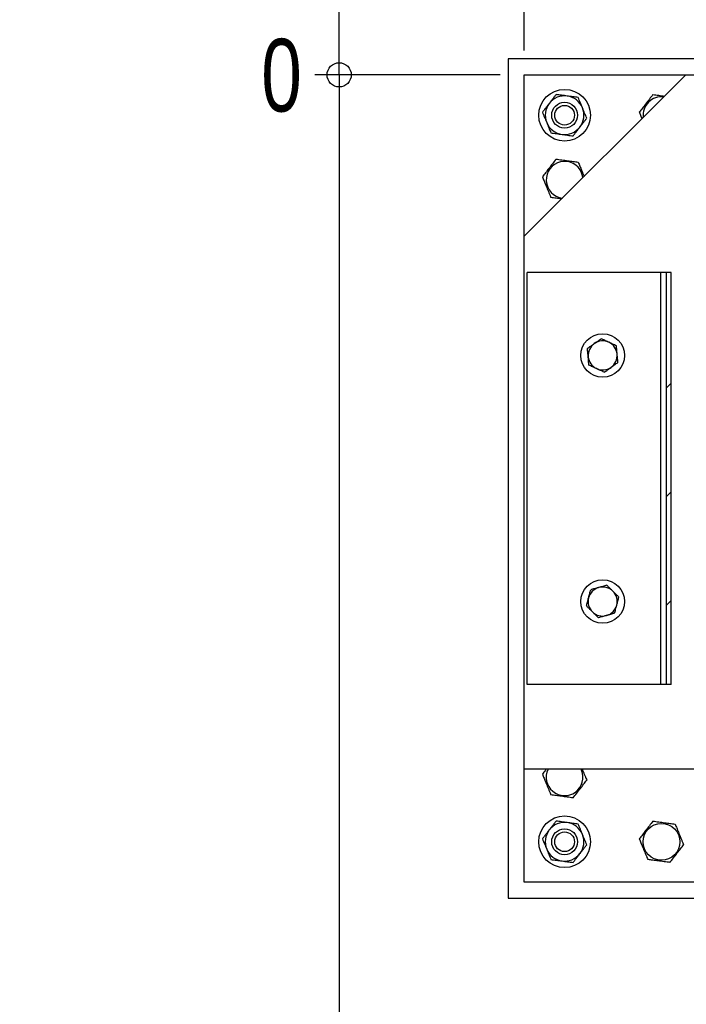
# Model space of a CAD drawing. Header units: millimetres. Extents: x 5 to 589, y 5 to 415.
# Tile 8 of 95: x 185 to 213, y 79 to 119. Entities that reach past the tile are written whole.
import ezdxf

# ---------------------------------------------------------------- set-up
doc = ezdxf.new("R2010")
doc.units = ezdxf.units.MM
doc.layers.add('COTES', color=1, linetype='Continuous')
doc.layers.add('TRAIT-FINS', color=9, linetype='Continuous')
doc.layers.add('TRAIT-FORT', color=4, linetype='Continuous', lineweight=25)
doc.styles.add('SLDTEXTSTYLE0', font='TXT', dxfattribs={"width": 0.75})
doc.dimstyles.new('SLDDIMSTYLE4', dxfattribs={"dimtxt": 3, "dimasz": 0.333333, "dimexe": 0, "dimexo": 0.0625, "dimgap": 0.75, "dimtad": 0, "dimtih": 1, "dimtoh": 1, "dimdec": 0, "dimlfac": 15, "dimrnd": 1e-09, "dimdsep": 46, "dimtxsty": 'SLDTEXTSTYLE0', "dimblk1": 'ORIGIN', "dimblk2": 'ORIGIN', "dimsah": 1, "dimcen": 0.09, "dimadec": 0, "dimazin": 2, "dimtfac": 1, "dimtdec": 0, "dimtofl": 0, "dimtmove": 0, "dimatfit": 3, "dimldrblk": 'ORIGIN', "dimfxl": 0, "dimfrac": 2, "dimtolj": 1, "dimtzin": 12, "dimarcsym": 0})
doc.dimstyles.new('SLDDIMSTYLE5', dxfattribs={"dimtxt": 3, "dimasz": 2, "dimexe": 0, "dimexo": 0.0625, "dimgap": 0.75, "dimtad": 0, "dimtih": 1, "dimtoh": 1, "dimdec": 1, "dimlfac": 15, "dimrnd": 1e-09, "dimzin": 12, "dimdsep": 46, "dimtxsty": 'SLDTEXTSTYLE0', "dimsah": 1, "dimcen": 0.09, "dimadec": 0, "dimazin": 3, "dimtfac": 1, "dimtdec": 1, "dimtofl": 0, "dimtmove": 0, "dimatfit": 3, "dimfxl": 0, "dimfrac": 2, "dimtolj": 1, "dimtzin": 12, "dimarcsym": 0})

# ---------------------------------------------------------------- blocks, each defined once
blk = doc.blocks.new('_Origin')
at = {"color": 0, "linetype": 'ByBlock', "lineweight": -2}
blk.add_line((0, 0), (-1, 0), dxfattribs=at)
blk.add_circle((0, 0), 0.5, dxfattribs=at)
blk = doc.blocks.new('_D_23')
at = {"layer": 'COTES', "color": 1}
blk.add_line((206.184, 118.214), (206.184, 140.178), dxfattribs=at)
blk.add_blockref('_Origin', (206.184, 139.178), dxfattribs=at)
at = {"layer": 'COTES', "color": 1, "insert": (204.698, 140.178), "char_height": 3, "attachment_point": 1, "rotation": 90, "style": 'SLDTEXTSTYLE0'}
blk.add_mtext('0', dxfattribs=at)
blk = doc.blocks.new('_D_24')
at = {"layer": 'COTES', "color": 1}
for p, q in [((263.025, 28.397), (263.025, 140.178)), ((206.184, 139.178), (263.025, 139.178))]:
    blk.add_line(p, q, dxfattribs=at)
blk.add_solid([(263.025, 139.178), (261.025, 139.678), (261.025, 138.678)], dxfattribs=at)
at = {"layer": 'COTES', "color": 1, "insert": (261.539, 140.178), "char_height": 3, "attachment_point": 1, "rotation": 90, "style": 'SLDTEXTSTYLE0'}
blk.add_mtext('852,6', dxfattribs=at)
blk = doc.blocks.new('_D_25')
at = {"layer": 'COTES', "color": 1}
for p, q in [((304.358, 28.397), (304.358, 140.178)), ((263.025, 139.178), (304.358, 139.178))]:
    blk.add_line(p, q, dxfattribs=at)
blk.add_solid([(304.358, 139.178), (302.358, 139.678), (302.358, 138.678)], dxfattribs=at)
at = {"layer": 'COTES', "color": 1, "insert": (302.872, 140.178), "char_height": 3, "attachment_point": 1, "rotation": 90, "style": 'SLDTEXTSTYLE0'}
blk.add_mtext('1472,6', dxfattribs=at)
blk = doc.blocks.new('_D_26')
at = {"layer": 'COTES', "color": 1}
for p, q in [((323.025, 63.397), (323.025, 140.178)), ((304.358, 139.178), (323.025, 139.178))]:
    blk.add_line(p, q, dxfattribs=at)
blk.add_solid([(323.025, 139.178), (321.025, 139.678), (321.025, 138.678)], dxfattribs=at)
at = {"layer": 'COTES', "color": 1, "insert": (321.539, 140.178), "char_height": 3, "attachment_point": 1, "rotation": 90, "style": 'SLDTEXTSTYLE0'}
blk.add_mtext('1752,6', dxfattribs=at)
blk = doc.blocks.new('_D_27')
at = {"layer": 'COTES', "color": 1}
for p, q in [((351.025, 28.397), (351.025, 140.178)), ((323.025, 139.178), (351.025, 139.178))]:
    blk.add_line(p, q, dxfattribs=at)
blk.add_solid([(351.025, 139.178), (349.025, 139.678), (349.025, 138.678)], dxfattribs=at)
at = {"layer": 'COTES', "color": 1, "insert": (349.539, 140.178), "char_height": 3, "attachment_point": 1, "rotation": 90, "style": 'SLDTEXTSTYLE0'}
blk.add_mtext('2172,6', dxfattribs=at)
blk = doc.blocks.new('_D_28')
at = {"layer": 'COTES', "color": 1}
blk.add_line((205.184, 117.214), (197.543, 117.214), dxfattribs=at)
blk.add_blockref('_Origin', (198.543, 117.214), dxfattribs=at)
at = {"layer": 'COTES', "color": 1, "insert": (195.327, 118.7), "char_height": 3, "attachment_point": 1, "style": 'SLDTEXTSTYLE0'}
blk.add_mtext('0', dxfattribs=at)
blk = doc.blocks.new('_D_29')
at = {"layer": 'COTES', "color": 1}
for p, q in [((198.543, 117.214), (198.543, 62.397)), ((350.025, 62.397), (197.543, 62.397))]:
    blk.add_line(p, q, dxfattribs=at)
blk.add_solid([(198.543, 62.397), (199.043, 64.397), (198.043, 64.397)], dxfattribs=at)
at = {"layer": 'COTES', "color": 1, "insert": (187.568, 63.883), "char_height": 3, "attachment_point": 1, "style": 'SLDTEXTSTYLE0'}
blk.add_mtext('822,3', dxfattribs=at)
blk = doc.blocks.new('_D_30')
at = {"layer": 'COTES', "color": 1}
for p, q in [((198.543, 62.397), (198.543, 27.397)), ((350.025, 27.397), (197.543, 27.397))]:
    blk.add_line(p, q, dxfattribs=at)
blk.add_solid([(198.543, 27.397), (199.043, 29.397), (198.043, 29.397)], dxfattribs=at)
at = {"layer": 'COTES', "color": 1, "insert": (185.352, 28.883), "char_height": 3, "attachment_point": 1, "style": 'SLDTEXTSTYLE0'}
blk.add_mtext('1347,3', dxfattribs=at)
blk = doc.blocks.new('_D_31')
at = {"layer": 'COTES', "color": 1}
for p, q in [((350.025, 130.063), (197.543, 130.063)), ((198.543, 117.214), (198.543, 130.063))]:
    blk.add_line(p, q, dxfattribs=at)
blk.add_solid([(198.543, 130.063), (198.043, 128.063), (199.043, 128.063)], dxfattribs=at)
at = {"layer": 'COTES', "color": 1, "insert": (187.568, 131.549), "char_height": 3, "attachment_point": 1, "style": 'SLDTEXTSTYLE0'}
blk.add_mtext('192,7', dxfattribs=at)

msp = doc.modelspace()

# ---------------------------------------------------------------- hatches: boundary and pattern name
at = {"layer": 'TRAIT-FINS'}
h = msp.add_hatch(dxfattribs=at)
h.set_pattern_fill('DIN 201 acier et fonte', color=9, style=0, pattern_type=2)
h.set_pattern_definition([(45, (0, 0), (-13.4704, 13.4704), []), (45, (4.49, 0), (-13.4704, 13.4704), []), (45, (8.98, 0), (-13.4704, 13.4704), []), (45, (13.47, 0), (-13.4704, 13.4704), [])])
h.paths.add_polyline_path([(212.0399, 92.0468), (212.2524, 92.0468), (212.2524, 109.0478), (212.0399, 109.0478)], flags=0)

# ---------------------------------------------------------------- linework, layer by layer
at = {"layer": 'TRAIT-FORT', "color": 4, "linetype": 'Continuous', "lineweight": 25}
for p, q in [((205.5172, 117.8806), (205.5172, 83.214)), ((240.1839, 117.8806), (205.5172, 117.8806)), ((212.8505, 117.214), (206.1839, 110.5473)), ((206.1839, 117.214), (212.8505, 117.214)), ((206.1839, 110.5473), (206.1839, 117.214)), ((212.8505, 117.214), (234.8505, 117.214)), ((206.1839, 88.5473), (206.1839, 110.5473)), ((206.302, 92.0468), (206.302, 109.0478)), ((211.8274, 109.0478), (206.302, 109.0478)), ((211.8274, 92.0468), (211.8274, 109.0478)), ((212.0399, 109.0478), (211.8274, 109.0478)), ((212.2524, 109.0478), (212.0399, 109.0478)), ((212.0399, 109.0478), (212.0399, 92.0468)), ((212.2524, 92.0468), (212.2524, 109.0478)), ((211.8274, 92.0468), (206.302, 92.0468)), ((212.0399, 92.0468), (211.8274, 92.0468)), ((212.2524, 92.0468), (212.0399, 92.0468)), ((217.3186, 88.5473), (206.1839, 88.5473)), ((206.1839, 83.8806), (206.1839, 88.5473)), ((208.5535, 88.5027), (208.5335, 88.5473)), ((218.1839, 83.8806), (206.1839, 83.8806)), ((205.5172, 83.214), (240.1839, 83.214))]:
    msp.add_line(p, q, dxfattribs=at)
at = {"layer": 'TRAIT-FORT', "color": 4, "linetype": 'Continuous', "lineweight": 25, "flags": 128}
msp.add_lwpolyline([(208.6054, 112.9688), (208.5938, 113.0393), (208.5535, 113.1694)], dxfattribs=at)
at = {"layer": 'TRAIT-FORT', "color": 4, "linetype": 'Continuous', "lineweight": 25}
for centre, radius in [((207.8505, 115.5473), 1.0667), ((207.8505, 115.5473), 0.5333), ((207.8505, 115.5473), 0.4067), ((209.4224, 105.6273), 0.9), ((209.4224, 95.4673), 0.9), ((207.8505, 85.5473), 1.0667), ((211.8505, 85.5473), 0.76), ((207.8505, 85.5473), 0.5333), ((207.8505, 85.5473), 0.4067)]:
    msp.add_circle(centre, radius, dxfattribs=at)
for centre, radius, start, end in [((207.8505, 115.5473), 0.8, 82.33171, 142.33171), ((207.8505, 115.5473), 0.8, 22.33171, 82.33171), ((211.8505, 115.5473), 0.76, 83.33579, 186.66421), ((207.8505, 115.5473), 0.8, 142.33171, 202.33171), ((207.8505, 115.5473), 0.8, 322.33171, 22.33171), ((207.8505, 115.5473), 0.8, 202.33171, 262.33171), ((207.8505, 115.5473), 0.8, 262.33171, 322.33171), ((207.8505, 112.8806), 0.76, 22.33171, 263.33579), ((209.4224, 105.6273), 0.6, 125.21282, 185.21282), ((209.4224, 105.6273), 0.6, 65.21282, 125.21282), ((209.4224, 105.6273), 0.6, 5.21282, 65.21282), ((209.4224, 105.6273), 0.6, 185.21282, 245.21282), ((209.4224, 105.6273), 0.6, 305.21282, 5.21282), ((209.4224, 105.6273), 0.6, 245.21282, 305.21282), ((209.4224, 95.4673), 0.6, 105.38135, 165.38135), ((209.4224, 95.4673), 0.6, 45.38135, 105.38135), ((209.4224, 95.4673), 0.6, 165.38135, 225.38135), ((209.4224, 95.4673), 0.6, 345.38135, 45.38135), ((209.4224, 95.4673), 0.6, 285.38135, 345.38135), ((209.4224, 95.4673), 0.6, 225.38135, 285.38135), ((207.8505, 88.214), 0.76, 153.98563, 22.33171), ((207.8505, 85.5473), 0.8, 82.33171, 142.33171), ((207.8505, 85.5473), 0.8, 22.33171, 82.33171), ((207.8505, 85.5473), 0.8, 142.33171, 202.33171), ((207.8505, 85.5473), 0.8, 322.33171, 22.33171), ((207.8505, 85.5473), 0.8, 202.33171, 262.33171), ((207.8505, 85.5473), 0.8, 262.33171, 322.33171)]:
    msp.add_arc(centre, radius, start, end, dxfattribs=at)
for points, knots in [([(207.4995, 116.4018), (207.4763, 116.3717), (207.4298, 116.3115), (207.3595, 116.2203), (207.2886, 116.1285), (207.2411, 116.067), (207.2173, 116.0362)], [0, 0, 0, 0, 0.2488901, 0.4981338, 0.7487594, 1, 1, 1, 1]), ([(207.9573, 116.3402), (207.9191, 116.3453), (207.8427, 116.3556), (207.7281, 116.371), (207.6136, 116.3864), (207.5376, 116.3967), (207.4995, 116.4018)], [0, 0, 0, 0, 0.2486221, 0.4978734, 0.748733, 1, 1, 1, 1]), ([(208.415, 116.2785), (208.3774, 116.2836), (208.302, 116.2937), (208.1879, 116.3091), (208.0729, 116.3246), (207.9959, 116.335), (207.9573, 116.3402)], [0, 0, 0, 0, 0.2488901, 0.4981338, 0.7487594, 1, 1, 1, 1]), ([(208.5905, 115.8513), (208.5759, 115.8869), (208.5466, 115.9582), (208.5027, 116.0652), (208.4588, 116.1721), (208.4296, 116.243), (208.415, 116.2785)], [0, 0, 0, 0, 0.2486221, 0.4978734, 0.748733, 1, 1, 1, 1]), ([(211.4995, 116.4018), (211.4506, 116.3383), (211.3515, 116.21), (211.2047, 116.0199), (211.0645, 115.8382), (210.9784, 115.7268), (210.935, 115.6706)], [0, 0, 0, 0, 0.2646075, 0.534953, 0.7653458, 1, 1, 1, 1]), ([(211.4995, 116.4018), (211.579, 116.3911), (211.7347, 116.3701), (211.8956, 116.3485), (211.9744, 116.3378)], [0, 0, 0, 0, 0.5105295, 1, 1, 1, 1]), ([(207.2173, 116.0362), (207.1938, 116.0057), (207.1466, 115.9447), (207.076, 115.8531), (207.0054, 115.7616), (206.9585, 115.7009), (206.935, 115.6706)], [0, 0, 0, 0, 0.2486221, 0.4978734, 0.748733, 1, 1, 1, 1]), ([(206.935, 115.6706), (206.9495, 115.6354), (206.9784, 115.5651), (207.0221, 115.4585), (207.0662, 115.3512), (207.0958, 115.2793), (207.1105, 115.2433)], [0, 0, 0, 0, 0.2488901, 0.4981338, 0.7487594, 1, 1, 1, 1]), ([(208.766, 115.424), (208.7516, 115.4592), (208.7227, 115.5296), (208.679, 115.6361), (208.6349, 115.7434), (208.6053, 115.8153), (208.5905, 115.8513)], [0, 0, 0, 0, 0.24889008, 0.4981338, 0.74875944, 1, 1, 1, 1]), ([(210.935, 115.6706), (210.946, 115.6438), (210.968, 115.5903), (211.0016, 115.5086), (211.0267, 115.4474), (211.0408, 115.4132), (211.0434, 115.4068)], [0, 0, 0, 0, 0.3085741, 0.617722, 0.9291174, 1, 1, 1, 1]), ([(207.1105, 115.2433), (207.1252, 115.2077), (207.1545, 115.1364), (207.1984, 115.0294), (207.2423, 114.9225), (207.2715, 114.8516), (207.286, 114.8161)], [0, 0, 0, 0, 0.2486221, 0.4978734, 0.748733, 1, 1, 1, 1]), ([(208.2015, 114.6928), (208.2248, 114.7229), (208.2713, 114.7831), (208.3416, 114.8743), (208.4125, 114.9661), (208.46, 115.0276), (208.4838, 115.0584)], [0, 0, 0, 0, 0.2488901, 0.4981338, 0.7487594, 1, 1, 1, 1]), ([(208.4838, 115.0584), (208.5073, 115.0889), (208.5545, 115.15), (208.6251, 115.2415), (208.6957, 115.333), (208.7426, 115.3937), (208.766, 115.424)], [0, 0, 0, 0, 0.2486221, 0.4978734, 0.748733, 1, 1, 1, 1]), ([(207.286, 114.8161), (207.3237, 114.811), (207.3991, 114.8009), (207.5132, 114.7855), (207.6282, 114.77), (207.7052, 114.7597), (207.7438, 114.7545)], [0, 0, 0, 0, 0.2488901, 0.4981338, 0.7487594, 1, 1, 1, 1]), ([(207.7438, 114.7545), (207.782, 114.7493), (207.8584, 114.739), (207.973, 114.7236), (208.0875, 114.7082), (208.1635, 114.6979), (208.2015, 114.6928)], [0, 0, 0, 0, 0.2486221, 0.4978734, 0.748733, 1, 1, 1, 1]), ([(207.4995, 113.7351), (207.4506, 113.6717), (207.3515, 113.5433), (207.2047, 113.3532), (207.0645, 113.1715), (206.9784, 113.0601), (206.935, 113.0039)], [0, 0, 0, 0, 0.2646075, 0.534953, 0.7653458, 1, 1, 1, 1]), ([(207.4995, 113.7351), (207.579, 113.7244), (207.7397, 113.7028), (207.9777, 113.6707), (208.2052, 113.6401), (208.3447, 113.6213), (208.415, 113.6119)], [0, 0, 0, 0, 0.26460747, 0.534953, 0.76534584, 1, 1, 1, 1]), ([(208.415, 113.6119), (208.426, 113.5851), (208.448, 113.5316), (208.4816, 113.4499), (208.5156, 113.3671), (208.5533, 113.2752), (208.5948, 113.1742), (208.6309, 113.0865), (208.6517, 113.0357), (208.6577, 113.0211)], [0, 0, 0, 0, 0.1392794, 0.2788177, 0.4193706, 0.5603847, 0.7426586, 0.9262403, 1, 1, 1, 1]), ([(206.935, 113.0039), (206.946, 112.9772), (206.968, 112.9236), (207.0016, 112.842), (207.0356, 112.7592), (207.0733, 112.6673), (207.1148, 112.5662), (207.1601, 112.456), (207.2055, 112.3455), (207.2476, 112.243), (207.2743, 112.1781), (207.286, 112.1494)], [0, 0, 0, 0, 0.0959759, 0.1921303, 0.2889837, 0.386155, 0.511758, 0.6382621, 0.7673312, 0.8971208, 1, 1, 1, 1]), ([(207.7267, 112.0901), (207.7215, 112.0908), (207.6452, 112.1011), (207.4958, 112.1212), (207.3564, 112.14), (207.286, 112.1494)], [0, 0, 0, 0, 0.0345712, 0.5128624, 1, 1, 1, 1]), ([(208.7934, 105.9178), (208.8163, 105.9339), (208.862, 105.9662), (208.9323, 106.0158), (209.0039, 106.0663), (209.0522, 106.1004), (209.0764, 106.1175)], [0, 0, 0, 0, 0.2472686, 0.4953626, 0.746874, 1, 1, 1, 1]), ([(209.0764, 106.1175), (209.0832, 106.1223), (209.1119, 106.1425), (209.1627, 106.1784), (209.2286, 106.2249), (209.2944, 106.2714), (209.3378, 106.3019), (209.3595, 106.3173)], [0, 0, 0, 0, 0.0700556, 0.2998126, 0.5308313, 0.7650256, 1, 1, 1, 1]), ([(209.674, 106.172), (209.6665, 106.1755), (209.6346, 106.1902), (209.5782, 106.2163), (209.5048, 106.2501), (209.4317, 106.2839), (209.3836, 106.3061), (209.3595, 106.3173)], [0, 0, 0, 0, 0.0700556, 0.2998126, 0.5308313, 0.7650256, 1, 1, 1, 1]), ([(209.9885, 106.0268), (209.9631, 106.0385), (209.9122, 106.062), (209.8342, 106.0981), (209.7546, 106.1348), (209.7009, 106.1596), (209.674, 106.172)], [0, 0, 0, 0, 0.2472686, 0.4953626, 0.746874, 1, 1, 1, 1]), ([(208.8249, 105.5728), (208.8226, 105.5984), (208.8182, 105.6466), (208.8117, 105.7171), (208.8056, 105.7844), (208.7995, 105.8515), (208.7954, 105.8957), (208.7934, 105.9178)], [0, 0, 0, 0, 0.2190861, 0.4128361, 0.6072728, 0.8034231, 1, 1, 1, 1]), ([(210.0199, 105.6818), (210.0176, 105.7074), (210.0132, 105.7556), (210.0068, 105.8262), (210.0006, 105.8935), (209.9945, 105.9605), (209.9905, 106.0047), (209.9885, 106.0268)], [0, 0, 0, 0, 0.2190861, 0.4128361, 0.6072728, 0.8034231, 1, 1, 1, 1]), ([(208.8564, 105.2278), (208.8554, 105.2388), (208.8534, 105.2606), (208.8472, 105.3279), (208.8378, 105.4314), (208.8292, 105.5255), (208.8249, 105.5728)], [0, 0, 0, 0, 0.09738628, 0.19481311, 0.59466864, 1, 1, 1, 1]), ([(209.7684, 105.1371), (209.7751, 105.1418), (209.8038, 105.1621), (209.8546, 105.1979), (209.9206, 105.2445), (209.9864, 105.2909), (210.0297, 105.3215), (210.0514, 105.3368)], [0, 0, 0, 0, 0.0700556, 0.2998126, 0.5308313, 0.7650256, 1, 1, 1, 1]), ([(210.0514, 105.3368), (210.0494, 105.3588), (210.0454, 105.4031), (210.0392, 105.471), (210.0328, 105.5404), (210.0264, 105.6108), (210.0221, 105.6581), (210.0199, 105.6818)], [0, 0, 0, 0, 0.19473307, 0.39438654, 0.59458983, 0.79685711, 1, 1, 1, 1]), ([(209.1709, 105.0826), (209.1634, 105.086), (209.1315, 105.1008), (209.0751, 105.1268), (209.0017, 105.1607), (208.9286, 105.1944), (208.8805, 105.2167), (208.8564, 105.2278)], [0, 0, 0, 0, 0.0700556, 0.2998126, 0.5308313, 0.7650256, 1, 1, 1, 1]), ([(209.4854, 104.9374), (209.46, 104.9491), (209.4091, 104.9726), (209.3311, 105.0086), (209.2515, 105.0453), (209.1978, 105.0701), (209.1709, 105.0826)], [0, 0, 0, 0, 0.2472686, 0.4953626, 0.746874, 1, 1, 1, 1]), ([(209.4854, 104.9374), (209.5082, 104.9535), (209.554, 104.9858), (209.6242, 105.0353), (209.6958, 105.0859), (209.7441, 105.12), (209.7684, 105.1371)], [0, 0, 0, 0, 0.2472686, 0.4953626, 0.746874, 1, 1, 1, 1]), ([(208.8418, 95.6187), (208.8439, 95.6267), (208.8528, 95.6607), (208.8685, 95.7209), (208.8889, 95.799), (208.9092, 95.8769), (208.9226, 95.9282), (208.9293, 95.9539)], [0, 0, 0, 0, 0.0700556, 0.2998126, 0.5308313, 0.7650256, 1, 1, 1, 1]), ([(209.2633, 96.0458), (209.2554, 96.0436), (209.2215, 96.0343), (209.1615, 96.0178), (209.0837, 95.9964), (209.006, 95.9751), (208.9549, 95.961), (208.9293, 95.9539)], [0, 0, 0, 0, 0.0700556, 0.2998126, 0.5308313, 0.7650256, 1, 1, 1, 1]), ([(209.5973, 96.1377), (209.5703, 96.1303), (209.5163, 96.1154), (209.4334, 96.0926), (209.3489, 96.0694), (209.2919, 96.0537), (209.2633, 96.0458)], [0, 0, 0, 0, 0.2472686, 0.4953626, 0.746874, 1, 1, 1, 1]), ([(209.8438, 95.8944), (209.8256, 95.9124), (209.7911, 95.9464), (209.7407, 95.9962), (209.6926, 96.0437), (209.6447, 96.0909), (209.6131, 96.1221), (209.5973, 96.1377)], [0, 0, 0, 0, 0.2190861, 0.4128361, 0.6072728, 0.8034231, 1, 1, 1, 1]), ([(208.7544, 95.2835), (208.7615, 95.3106), (208.7756, 95.3648), (208.7973, 95.448), (208.8194, 95.5328), (208.8343, 95.59), (208.8418, 95.6187)], [0, 0, 0, 0, 0.2472686, 0.4953626, 0.746874, 1, 1, 1, 1]), ([(210.0904, 95.6511), (210.0748, 95.6665), (210.043, 95.6978), (209.9945, 95.7457), (209.9449, 95.7946), (209.8946, 95.8443), (209.8608, 95.8777), (209.8438, 95.8944)], [0, 0, 0, 0, 0.1947331, 0.3943865, 0.5945898, 0.7968571, 1, 1, 1, 1]), ([(210.003, 95.3159), (210.0051, 95.3238), (210.0139, 95.3578), (210.0296, 95.418), (210.05, 95.4961), (210.0703, 95.574), (210.0837, 95.6254), (210.0904, 95.6511)], [0, 0, 0, 0, 0.0700556, 0.2998126, 0.5308313, 0.7650256, 1, 1, 1, 1]), ([(209.001, 95.0402), (208.9827, 95.0583), (208.9482, 95.0923), (208.8978, 95.142), (208.8497, 95.1895), (208.8018, 95.2368), (208.7702, 95.2679), (208.7544, 95.2835)], [0, 0, 0, 0, 0.21908612, 0.41283615, 0.60727282, 0.8034231, 1, 1, 1, 1]), ([(209.9156, 94.9807), (209.9226, 95.0077), (209.9368, 95.0619), (209.9585, 95.1451), (209.9806, 95.2299), (209.9955, 95.2872), (210.003, 95.3159)], [0, 0, 0, 0, 0.24726861, 0.49536257, 0.74687401, 1, 1, 1, 1]), ([(209.2476, 94.7969), (209.2397, 94.8046), (209.2241, 94.8201), (209.176, 94.8675), (209.102, 94.9405), (209.0348, 95.0068), (209.001, 95.0402)], [0, 0, 0, 0, 0.09738628, 0.19481311, 0.59466864, 1, 1, 1, 1]), ([(209.5816, 94.8888), (209.5736, 94.8866), (209.5398, 94.8773), (209.4798, 94.8608), (209.4019, 94.8394), (209.3243, 94.818), (209.2732, 94.804), (209.2476, 94.7969)], [0, 0, 0, 0, 0.0700556, 0.2998126, 0.5308313, 0.7650256, 1, 1, 1, 1]), ([(209.9156, 94.9807), (209.8886, 94.9733), (209.8346, 94.9584), (209.7517, 94.9356), (209.6672, 94.9124), (209.6102, 94.8967), (209.5816, 94.8888)], [0, 0, 0, 0, 0.24726861, 0.49536257, 0.74687401, 1, 1, 1, 1]), ([(207.0972, 88.5473), (207.0868, 88.5338), (207.0317, 88.4624), (206.9783, 88.3933), (206.935, 88.3372)], [0, 0, 0, 0, 0.1896347, 1, 1, 1, 1]), ([(206.935, 88.3372), (206.946, 88.3105), (206.968, 88.2569), (207.0016, 88.1753), (207.0356, 88.0925), (207.0733, 88.0006), (207.1148, 87.8995), (207.1601, 87.7893), (207.2055, 87.6788), (207.2476, 87.5763), (207.2743, 87.5114), (207.286, 87.4828)], [0, 0, 0, 0, 0.0959759, 0.1921303, 0.2889837, 0.386155, 0.511758, 0.6382621, 0.7673312, 0.8971208, 1, 1, 1, 1]), ([(208.5785, 88.5473), (208.5839, 88.5341), (208.6043, 88.4844), (208.6401, 88.3973), (208.6855, 88.2868), (208.7276, 88.1842), (208.7543, 88.1194), (208.766, 88.0907)], [0, 0, 0, 0, 0.08545303, 0.32241333, 0.5641781, 0.80729265, 1, 1, 1, 1]), ([(208.2015, 87.3595), (208.2505, 87.423), (208.3496, 87.5513), (208.4964, 87.7414), (208.6366, 87.9231), (208.7227, 88.0345), (208.766, 88.0907)], [0, 0, 0, 0, 0.26460747, 0.534953, 0.76534584, 1, 1, 1, 1]), ([(208.2015, 87.3595), (208.1221, 87.3702), (207.9614, 87.3918), (207.7234, 87.4239), (207.4959, 87.4545), (207.3564, 87.4733), (207.286, 87.4828)], [0, 0, 0, 0, 0.2646075, 0.534953, 0.7653458, 1, 1, 1, 1]), ([(207.4995, 86.4018), (207.4763, 86.3717), (207.4298, 86.3115), (207.3595, 86.2203), (207.2886, 86.1285), (207.2411, 86.067), (207.2173, 86.0362)], [0, 0, 0, 0, 0.2488901, 0.4981338, 0.7487594, 1, 1, 1, 1]), ([(207.9573, 86.3402), (207.9191, 86.3453), (207.8427, 86.3556), (207.7281, 86.371), (207.6136, 86.3864), (207.5376, 86.3967), (207.4995, 86.4018)], [0, 0, 0, 0, 0.2486221, 0.4978734, 0.748733, 1, 1, 1, 1]), ([(208.415, 86.2785), (208.3774, 86.2836), (208.302, 86.2937), (208.1879, 86.3091), (208.0729, 86.3246), (207.9959, 86.335), (207.9573, 86.3402)], [0, 0, 0, 0, 0.2488901, 0.4981338, 0.7487594, 1, 1, 1, 1]), ([(208.5905, 85.8513), (208.5759, 85.8869), (208.5466, 85.9582), (208.5027, 86.0652), (208.4588, 86.1721), (208.4296, 86.243), (208.415, 86.2785)], [0, 0, 0, 0, 0.2486221, 0.4978734, 0.748733, 1, 1, 1, 1]), ([(211.4995, 86.4018), (211.4506, 86.3383), (211.3515, 86.21), (211.2047, 86.0199), (211.0645, 85.8382), (210.9784, 85.7268), (210.935, 85.6706)], [0, 0, 0, 0, 0.2646075, 0.534953, 0.7653458, 1, 1, 1, 1]), ([(211.4995, 86.4018), (211.579, 86.3911), (211.7397, 86.3695), (211.9777, 86.3374), (212.2052, 86.3068), (212.3447, 86.288), (212.415, 86.2785)], [0, 0, 0, 0, 0.26460747, 0.534953, 0.76534584, 1, 1, 1, 1]), ([(212.415, 86.2785), (212.426, 86.2518), (212.448, 86.1982), (212.4816, 86.1166), (212.5156, 86.0338), (212.5533, 85.9419), (212.5948, 85.8408), (212.6401, 85.7306), (212.6855, 85.6201), (212.7276, 85.5176), (212.7543, 85.4527), (212.766, 85.424)], [0, 0, 0, 0, 0.0959759, 0.1921303, 0.2889837, 0.386155, 0.511758, 0.6382621, 0.7673312, 0.8971208, 1, 1, 1, 1]), ([(207.2173, 86.0362), (207.1938, 86.0057), (207.1466, 85.9447), (207.076, 85.8531), (207.0054, 85.7616), (206.9585, 85.7009), (206.935, 85.6706)], [0, 0, 0, 0, 0.2486221, 0.4978734, 0.748733, 1, 1, 1, 1]), ([(208.766, 85.424), (208.7516, 85.4592), (208.7227, 85.5296), (208.679, 85.6361), (208.6349, 85.7434), (208.6053, 85.8153), (208.5905, 85.8513)], [0, 0, 0, 0, 0.24889008, 0.4981338, 0.74875944, 1, 1, 1, 1]), ([(206.935, 85.6706), (206.9495, 85.6354), (206.9784, 85.5651), (207.0221, 85.4585), (207.0662, 85.3512), (207.0958, 85.2793), (207.1105, 85.2433)], [0, 0, 0, 0, 0.2488901, 0.4981338, 0.7487594, 1, 1, 1, 1]), ([(208.4838, 85.0584), (208.5073, 85.0889), (208.5545, 85.15), (208.6251, 85.2415), (208.6957, 85.333), (208.7426, 85.3937), (208.766, 85.424)], [0, 0, 0, 0, 0.2486221, 0.4978734, 0.748733, 1, 1, 1, 1]), ([(210.935, 85.6706), (210.946, 85.6438), (210.968, 85.5903), (211.0016, 85.5086), (211.0356, 85.4259), (211.0733, 85.3339), (211.1148, 85.2329), (211.1601, 85.1227), (211.2055, 85.0121), (211.2476, 84.9096), (211.2743, 84.8448), (211.286, 84.8161)], [0, 0, 0, 0, 0.0959759, 0.1921303, 0.2889837, 0.386155, 0.511758, 0.6382621, 0.7673312, 0.8971208, 1, 1, 1, 1]), ([(212.2015, 84.6928), (212.2505, 84.7563), (212.3496, 84.8846), (212.4964, 85.0747), (212.6366, 85.2564), (212.7227, 85.3678), (212.766, 85.424)], [0, 0, 0, 0, 0.26460747, 0.534953, 0.76534584, 1, 1, 1, 1]), ([(207.1105, 85.2433), (207.1252, 85.2077), (207.1545, 85.1364), (207.1984, 85.0294), (207.2423, 84.9225), (207.2715, 84.8516), (207.286, 84.8161)], [0, 0, 0, 0, 0.2486221, 0.4978734, 0.748733, 1, 1, 1, 1]), ([(208.2015, 84.6928), (208.2248, 84.7229), (208.2713, 84.7831), (208.3416, 84.8743), (208.4125, 84.9661), (208.46, 85.0276), (208.4838, 85.0584)], [0, 0, 0, 0, 0.2488901, 0.4981338, 0.7487594, 1, 1, 1, 1]), ([(207.286, 84.8161), (207.3237, 84.811), (207.3991, 84.8009), (207.5132, 84.7855), (207.6282, 84.77), (207.7052, 84.7597), (207.7438, 84.7545)], [0, 0, 0, 0, 0.2488901, 0.4981338, 0.7487594, 1, 1, 1, 1]), ([(207.7438, 84.7545), (207.782, 84.7493), (207.8584, 84.739), (207.973, 84.7236), (208.0875, 84.7082), (208.1635, 84.6979), (208.2015, 84.6928)], [0, 0, 0, 0, 0.2486221, 0.4978734, 0.748733, 1, 1, 1, 1]), ([(212.2015, 84.6928), (212.1221, 84.7035), (211.9614, 84.7252), (211.7234, 84.7572), (211.4959, 84.7878), (211.3564, 84.8066), (211.286, 84.8161)], [0, 0, 0, 0, 0.2646075, 0.534953, 0.7653458, 1, 1, 1, 1])]:
    msp.add_open_spline(points, degree=3, knots=knots, dxfattribs=at)

# ---------------------------------------------------------------- dimensions: what is measured, and where the dimension line sits
at = {"layer": 'COTES', "color": 1}
for feature_location, offset, dtype, origin, dimstyle, picture, middle in [((304.3579, 27.3967), (0, 112.7818), 1, (206.1839, 117.214), 'SLDDIMSTYLE5', '_D_25', (304.3579, 146.2743)), ((323.0246, 62.3967), (0, 77.7818), 1, (206.1839, 117.214), 'SLDDIMSTYLE5', '_D_26', (323.0246, 146.2743)), ((351.0246, 27.3967), (0, 112.7818), 1, (206.1839, 117.214), 'SLDDIMSTYLE5', '_D_27', (351.0246, 146.2743)), ((263.0246, 27.3967), (0, 112.7818), 1, (206.1839, 117.214), 'SLDDIMSTYLE5', '_D_24', (263.0246, 145.166)), ((206.1838822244, 117.21397408), (0, 22.9644791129), 1, (206.1838822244, 117.21397408), 'SLDDIMSTYLE4', '_D_23', (206.1838822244, 141.2867865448)), ((351.0246, 130.0633), (-153.4812, 0), 0, (206.1839, 117.214), 'SLDDIMSTYLE5', '_D_31', (192.5558, 130.0633)), ((206.1838822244, 117.21397408), (-8.6405691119, 0), 0, (206.1838822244, 117.21397408), 'SLDDIMSTYLE4', '_D_28', (196.4349797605, 117.21397408)), ((351.0246, 27.3967), (-153.4812, 0), 0, (206.1839, 117.214), 'SLDDIMSTYLE5', '_D_30', (191.4475, 27.3967)), ((351.0246, 62.3967), (-153.4812, 0), 0, (206.1839, 117.214), 'SLDDIMSTYLE5', '_D_29', (192.5558, 62.3967))]:
    dim = msp.add_ordinate_dim(feature_location=feature_location, offset=offset, dtype=dtype, origin=origin, dimstyle=dimstyle, dxfattribs=at)
    dim.commit()
    dim.dimension.update_dxf_attribs({"geometry": picture, "text_midpoint": middle})

doc.saveas('drawing.dxf')
